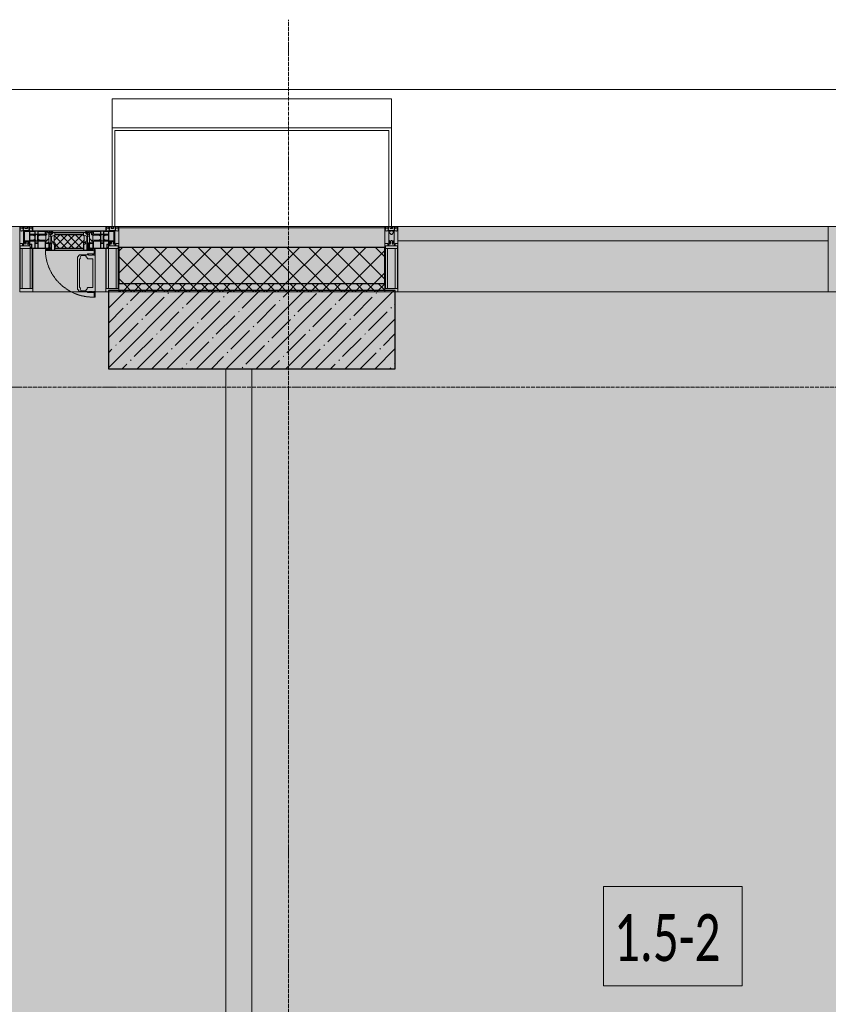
# Model space of a CAD drawing. Header units: millimetres. Extents: x -88210283 to 7466349, y -86687 to 22351.
# Tile 164 of 256: x 60088 to 63188, y -22264 to -18492. Entities that reach past the tile are written whole.
import ezdxf

# ---------------------------------------------------------------- set-up
doc = ezdxf.new("R2010")
doc.units = ezdxf.units.MM
doc.linetypes.add('-D1-02х01', pattern=[3, 2, -1])
doc.linetypes.add('-D1d1-15x02', pattern=[19, 15, -2, 0, -2])
for name, color, linetype, lineweight in [('_0', 7, 'Continuous', 13), ('A-010-A_ROOM', 7, 'Continuous', 18), ('A-200-M_WALL', 7, 'Continuous', 5), ('A-200-M_WALL_INT', 7, 'Continuous', 5), ('A-200-M_WALL_PAT', 7, 'Continuous', 5), ('A-214-M_CURT_WALL', 7, 'Continuous', 5), ('A-215-M_CURT_PANEL', 7, 'Continuous', 5), ('A-280-M_COLUMN', 7, 'Continuous', 5), ('A-314-M_WINDOW', 7, 'Continuous', 5), ('S-280-M_COLUMN', 7, 'Continuous', 5), ('Z-060-M_DETAIL', 7, 'Continuous', 5), ('Ограждение', 7, 'Continuous', 5), ('Оси', 7, 'Continuous', 5), ('Поручни', 7, 'Continuous', 5)]:
    doc.layers.add(name, color=color, linetype=linetype, lineweight=lineweight)
doc.styles.add('Calibri Light_2', font='Calibri light.ttf', dxfattribs={"width": 0.7, "height": 250})

# ---------------------------------------------------------------- blocks, each defined once
blk = doc.blocks.new('A_PAN_Створка - 383мм-V24-50_AS_Plan_15')
at = {"layer": 'A-215-M_CURT_PANEL'}
h = blk.add_hatch(dxfattribs=at)
h.set_pattern_fill('FP_23', color=256, style=0, pattern_type=2)
h.set_pattern_definition([(45, (-24100, -29695.019), (-14.142136, 14.142136), []), (135, (-24100, -29695.019), (-14.142136, -14.142136), [])])
h.paths.add_polyline_path([(53.6, -82.7), (54.6, -81.8), (54.6, -63.4), (57.2, -60.8), (57.2, -36.4), (54.9, -34.1), (54.5, -31.8), (-54.5, -31.8), (-54.9, -34.1), (-57.2, -36.4), (-57.2, -60.8), (-54.6, -63.4), (-53.6, -82.7)])
at = {"layer": 'A-314-M_WINDOW'}
for p, q in [((-67.9, -17), (-171, -17)), ((-171, -17), (-171, -57)), ((-171, -18.5), (-153.5, -18.5)), ((-153.5, -18.5), (-152, -20)), ((-152, -20), (-152, -73.5)), ((-150.5, -17), (-150.5, -29.4)), ((-132.4, -18.6), (-150.5, -18.6)), ((-150.5, -29.4), (-132.4, -29.4)), ((-150.5, -33.6), (-150.5, -68)), ((-136.3, -33.6), (-150.5, -33.6)), ((-137.2, -31), (-135.8, -35)), ((-132.5, -31), (-137.2, -31)), ((-132.1, -36.8), (-135.8, -35)), ((-132.5, -31.9), (-133.4, -33.7)), ((-133.4, -33.7), (-130.1, -35.3)), ((-132.5, -31.9), (-132.5, -31)), ((-132.4, -29.4), (-132.4, -18.6)), ((-132.1, -49), (-132.1, -36.8)), ((-131, -18.2), (-131, -29.5)), ((-120.8, -18.2), (-131, -18.2)), ((-131, -29.5), (-120.8, -29.5)), ((-131, -30.9), (-131, -33)), ((-120.8, -30.9), (-131, -30.9)), ((-129.4, -34.6), (-131, -33)), ((-130.1, -35.3), (-129.4, -34.6)), ((-130.1, -35.3), (-130.1, -50.4)), ((-122.4, -34.6), (-120.8, -33)), ((-121.7, -35.3), (-122.4, -34.6)), ((-118.4, -33.7), (-121.7, -35.3)), ((-121.7, -35.3), (-121.7, -50.4)), ((-120.8, -18.2), (-120.8, -29.5)), ((-120.8, -30.9), (-120.8, -33)), ((-119.7, -36.8), (-115.9, -35)), ((-119.7, -49), (-119.7, -36.8)), ((-119.3, -18.6), (-92.5, -18.6)), ((-119.3, -29.4), (-119.3, -18.6)), ((-92.5, -29.4), (-119.3, -29.4)), ((-119.3, -31), (-114.6, -31)), ((-119.3, -31.9), (-119.3, -31)), ((-119.3, -31.9), (-118.4, -33.7)), ((-114.6, -31), (-115.9, -35)), ((-94.1, -33.5), (-115.4, -33.5)), ((-89.9, -35.1), (-94.1, -33.5)), ((-92.5, -18.6), (-92.5, -29.4)), ((-90.8, -18.5), (-90.8, -29.4)), ((-87.3, -18.5), (-90.8, -18.5)), ((-90.8, -29.4), (-85.9, -29.4)), ((-89.9, -32.5), (-89.9, -35.1)), ((-85.9, -32.5), (-89.9, -32.5)), ((-89.9, -35.1), (-89.9, -50.9)), ((-87.3, -20.4), (-87.3, -18.5)), ((-87.3, -20.4), (-87.3, -21.9)), ((-84.8, -20.4), (-87.3, -20.4)), ((-87.3, -21.9), (-85.9, -21.9)), ((-85.9, -18.2), (-85.9, -20.4)), ((-75.9, -18.2), (-85.9, -18.2)), ((-85.9, -21.9), (-85.9, -29.4)), ((-85.9, -29.4), (-85.9, -32.5)), ((-83.4, -20.4), (-84.8, -20.4)), ((-70, -33.8), (-83.4, -20.4)), ((-78, -84), (-78, -23.5)), ((-78, -23.5), (-67.9, -23.5)), ((-78, -36.8), (-70, -36.8)), ((-78, -45.6), (-78, -36.8)), ((-75.9, -21.5), (-75.9, -18.2)), ((-75.9, -21.5), (-75.9, -23.5)), ((-74.9, -21.5), (-75.9, -21.5)), ((-75.9, -23.5), (-73, -23.5)), ((-74.9, -17.9), (-74.9, -21.5)), ((-68.9, -17.9), (-74.9, -17.9)), ((-67.2, -29.3), (-73, -23.5)), ((-61.4, -23.5), (-70, -32.1)), ((-70, -32.1), (-70, -62.5)), ((-70, -36.8), (-70, -33.8)), ((-68.9, -21.5), (-68.9, -17.9)), ((-67.9, -21.5), (-68.9, -21.5)), ((67.9, -17), (-67.9, -17)), ((-61.4, -23.5), (-67.9, -17)), ((-67.9, -17), (-67.9, -23.5)), ((-67.9, -17), (67.9, -17)), ((-67.9, -21.5), (-67.9, -23.5)), ((-67.9, -23.5), (-64.6, -26.8)), ((-67.9, -23.5), (-64.6, -26.8)), ((-64.6, -26.8), (-67.2, -29.3)), ((-64.6, -26.8), (-61.4, -23.5)), ((61.4, -23.5), (-61.4, -23.5)), ((67.9, -17), (61.4, -23.5)), ((70, -32.1), (61.4, -23.5)), ((61.4, -23.5), (64.6, -26.8)), ((67.9, -23.5), (64.6, -26.8)), ((64.6, -26.8), (67.9, -23.5)), ((64.6, -26.8), (67.2, -29.3)), ((67.2, -29.3), (73, -23.5)), ((67.9, -23.5), (67.9, -17)), ((171, -17), (67.9, -17)), ((67.9, -21.5), (67.9, -23.5)), ((67.9, -21.5), (68.9, -21.5)), ((67.9, -23.5), (78, -23.5)), ((68.9, -17.9), (74.9, -17.9)), ((68.9, -21.5), (68.9, -17.9)), ((70, -33.8), (83.4, -20.4)), ((70, -62.5), (70, -32.1)), ((70, -36.8), (70, -33.8)), ((78, -36.8), (70, -36.8)), ((75.9, -23.5), (73, -23.5)), ((74.9, -17.9), (74.9, -21.5)), ((74.9, -21.5), (75.9, -21.5)), ((75.9, -18.2), (85.9, -18.2)), ((75.9, -21.5), (75.9, -18.2)), ((75.9, -21.5), (75.9, -23.5)), ((78, -23.5), (78, -84)), ((78, -45.6), (78, -36.8)), ((83.4, -20.4), (84.8, -20.4)), ((84.8, -20.4), (87.3, -20.4)), ((85.9, -18.2), (85.9, -20.4)), ((85.9, -21.9), (85.9, -29.4)), ((87.3, -21.9), (85.9, -21.9)), ((85.9, -29.4), (85.9, -32.5)), ((90.8, -29.4), (85.9, -29.4)), ((85.9, -32.5), (89.9, -32.5)), ((87.3, -18.5), (90.8, -18.5)), ((87.3, -20.4), (87.3, -18.5)), ((87.3, -20.4), (87.3, -21.9)), ((89.9, -32.5), (89.9, -35.1)), ((89.9, -35.1), (94.1, -33.5)), ((89.9, -35.1), (89.9, -50.9)), ((90.8, -18.5), (90.8, -29.4)), ((92.5, -18.6), (92.5, -29.4)), ((119.3, -18.6), (92.5, -18.6)), ((92.5, -29.4), (119.3, -29.4)), ((94.1, -33.5), (115.4, -33.5)), ((114.6, -31), (115.9, -35)), ((119.3, -31), (114.6, -31)), ((119.7, -36.8), (115.9, -35)), ((119.3, -31.9), (118.4, -33.7)), ((118.4, -33.7), (121.7, -35.3)), ((119.3, -29.4), (119.3, -18.6)), ((119.3, -31.9), (119.3, -31)), ((119.7, -49), (119.7, -36.8)), ((120.8, -18.2), (120.8, -29.5)), ((120.8, -18.2), (131, -18.2)), ((131, -29.5), (120.8, -29.5)), ((120.8, -30.9), (120.8, -33)), ((120.8, -30.9), (131, -30.9)), ((122.4, -34.6), (120.8, -33)), ((121.7, -35.3), (122.4, -34.6)), ((121.7, -35.3), (121.7, -50.4)), ((129.4, -34.6), (131, -33)), ((130.1, -35.3), (129.4, -34.6)), ((133.4, -33.7), (130.1, -35.3)), ((130.1, -35.3), (130.1, -50.4)), ((131, -18.2), (131, -29.5)), ((131, -30.9), (131, -33)), ((132.1, -36.8), (135.8, -35)), ((132.1, -49), (132.1, -36.8)), ((132.4, -18.6), (150.5, -18.6)), ((132.4, -29.4), (132.4, -18.6)), ((150.5, -29.4), (132.4, -29.4)), ((132.5, -31), (137.2, -31)), ((132.5, -31.9), (132.5, -31)), ((132.5, -31.9), (133.4, -33.7)), ((137.2, -31), (135.8, -35)), ((136.3, -33.6), (150.5, -33.6)), ((150.5, -17), (150.5, -29.4)), ((150.5, -33.6), (150.5, -68)), ((153.5, -18.5), (152, -20)), ((152, -20), (152, -73.5)), ((171, -18.5), (153.5, -18.5)), ((171, -57), (171, -17)), ((-171, -55.5), (-152, -55.5)), ((-171, -57), (-156, -57)), ((-153, -60), (-153, -73.5)), ((-153, -73.5), (-150, -73.5)), ((-136.4, -52.4), (-150.5, -52.4)), ((-150.5, -56.6), (-132.4, -56.6)), ((-150.5, -68), (-143.5, -68)), ((-150.5, -69.5), (-150.5, -73.5)), ((-145, -69.5), (-150.5, -69.5)), ((-150, -73.5), (-150, -84)), ((-145, -69.5), (-145, -79.5)), ((-143.5, -68), (-143.5, -81)), ((-137.2, -54.8), (-135.8, -50.8)), ((-132.5, -54.8), (-137.2, -54.8)), ((-132.1, -49), (-135.8, -50.8)), ((-133.4, -52), (-130.1, -50.4)), ((-132.5, -53.8), (-133.4, -52)), ((-132.5, -53.8), (-132.5, -54.8)), ((-132.4, -56.6), (-132.4, -82.5)), ((-129.4, -51.1), (-131, -52.7)), ((-131, -55.1), (-131, -52.7)), ((-120.8, -55.1), (-131, -55.1)), ((-131, -56.5), (-131, -62.6)), ((-131, -56.5), (-120.8, -56.5)), ((-120.8, -62.6), (-131, -62.6)), ((-131, -64.6), (-120.8, -64.6)), ((-131, -82.5), (-131, -64.6)), ((-130.1, -50.4), (-129.4, -51.1)), ((-121.7, -50.4), (-122.4, -51.1)), ((-122.4, -51.1), (-120.8, -52.7)), ((-118.4, -52), (-121.7, -50.4)), ((-120.8, -55.1), (-120.8, -52.7)), ((-120.8, -56.5), (-120.8, -62.6)), ((-120.8, -82.5), (-120.8, -64.6)), ((-119.7, -49), (-115.9, -50.8)), ((-119.3, -53.8), (-118.4, -52)), ((-119.3, -53.8), (-119.3, -54.8)), ((-119.3, -54.8), (-114.6, -54.8)), ((-119.3, -56.6), (-119.3, -82.5)), ((-92.5, -56.6), (-119.3, -56.6)), ((-114.6, -54.8), (-115.9, -50.8)), ((-94.1, -52.5), (-115.3, -52.5)), ((-89.9, -50.9), (-94.1, -52.5)), ((-92.5, -56.6), (-92.5, -82.5)), ((-90.8, -56.6), (-85.9, -56.6)), ((-90.8, -62.7), (-90.8, -56.6)), ((-80.4, -62.7), (-90.8, -62.7)), ((-90.8, -64.6), (-90.8, -82.5)), ((-80.1, -64.6), (-90.8, -64.6)), ((-89.9, -52.2), (-89.9, -50.9)), ((-89.9, -52.2), (-88.6, -53.5)), ((-85.9, -53.5), (-88.6, -53.5)), ((-85.9, -53.5), (-78, -45.6)), ((-85.9, -56.6), (-85.9, -53.5)), ((-80.4, -61.1), (-80.4, -62.7)), ((-78, -61.1), (-80.4, -61.1)), ((-80.1, -66.1), (-80.1, -64.6)), ((-78, -66.1), (-80.1, -66.1)), ((-78, -66.1), (-78, -61.1)), ((-70, -62.5), (-73.9, -62.5)), ((-73.9, -62.5), (-73.9, -87.5)), ((73.9, -62.5), (70, -62.5)), ((73.9, -87.5), (73.9, -62.5)), ((85.9, -53.5), (78, -45.6)), ((78, -61.1), (80.4, -61.1)), ((78, -66.1), (78, -61.1)), ((78, -66.1), (80.1, -66.1)), ((80.1, -64.6), (90.8, -64.6)), ((80.1, -66.1), (80.1, -64.6)), ((80.4, -61.1), (80.4, -62.7)), ((80.4, -62.7), (90.8, -62.7)), ((85.9, -53.5), (88.6, -53.5)), ((85.9, -56.6), (85.9, -53.5)), ((90.8, -56.6), (85.9, -56.6)), ((89.9, -52.2), (88.6, -53.5)), ((89.9, -50.9), (94.1, -52.5)), ((89.9, -52.2), (89.9, -50.9)), ((90.8, -62.7), (90.8, -56.6)), ((90.8, -64.6), (90.8, -82.5)), ((92.5, -56.6), (119.3, -56.6)), ((92.5, -56.6), (92.5, -82.5)), ((94.1, -52.5), (115.3, -52.5)), ((114.6, -54.8), (115.9, -50.8)), ((119.3, -54.8), (114.6, -54.8)), ((119.7, -49), (115.9, -50.8)), ((118.4, -52), (121.7, -50.4)), ((119.3, -53.8), (118.4, -52)), ((119.3, -53.8), (119.3, -54.8)), ((119.3, -56.6), (119.3, -82.5)), ((122.4, -51.1), (120.8, -52.7)), ((120.8, -55.1), (120.8, -52.7)), ((120.8, -55.1), (131, -55.1)), ((120.8, -56.5), (120.8, -62.6)), ((131, -56.5), (120.8, -56.5)), ((120.8, -62.6), (131, -62.6)), ((120.8, -82.5), (120.8, -64.6)), ((131, -64.6), (120.8, -64.6)), ((121.7, -50.4), (122.4, -51.1)), ((130.1, -50.4), (129.4, -51.1)), ((129.4, -51.1), (131, -52.7)), ((133.4, -52), (130.1, -50.4)), ((131, -55.1), (131, -52.7)), ((131, -56.5), (131, -62.6)), ((131, -82.5), (131, -64.6)), ((132.1, -49), (135.8, -50.8)), ((150.5, -56.6), (132.4, -56.6)), ((132.4, -56.6), (132.4, -82.5)), ((132.5, -53.8), (133.4, -52)), ((132.5, -53.8), (132.5, -54.8)), ((132.5, -54.8), (137.2, -54.8)), ((137.2, -54.8), (135.8, -50.8)), ((136.4, -52.4), (150.5, -52.4)), ((143.5, -68), (143.5, -81)), ((150.5, -68), (143.5, -68)), ((145, -69.5), (150.5, -69.5)), ((145, -69.5), (145, -79.5)), ((150, -84), (150, -73.5)), ((150, -73.5), (153, -73.5)), ((150.5, -69.5), (150.5, -73.5)), ((171, -55.5), (152, -55.5)), ((153, -73.5), (153, -60)), ((156, -57), (171, -57)), ((-150, -84), (-78, -84)), ((-148.5, -81), (-148.5, -82.5)), ((-143.5, -81), (-148.5, -81)), ((-148.5, -82.5), (-132.4, -82.5)), ((-131, -82.5), (-120.8, -82.5)), ((-119.3, -82.5), (-92.5, -82.5)), ((-73.9, -87.5), (-91.5, -87.5)), ((-91.5, -87.5), (-91.5, -92)), ((-91.5, -92), (91.5, -92)), ((-90.8, -82.5), (-79.5, -82.5)), ((-78, -84), (-85, -84)), ((-85, -84), (-85, -87.5)), ((-85, -87.5), (-78, -87.5)), ((-79.5, -80.6), (-78, -80.6)), ((-79.5, -82.5), (-79.5, -80.6)), ((-78, -87.5), (-78, -84)), ((-78, -84), (-73.9, -84)), ((73.9, -84), (78, -84)), ((91.5, -87.5), (73.9, -87.5)), ((79.5, -80.6), (78, -80.6)), ((78, -87.5), (78, -84)), ((78, -84), (85, -84)), ((78, -84), (150, -84)), ((85, -87.5), (78, -87.5)), ((79.5, -82.5), (79.5, -80.6)), ((90.8, -82.5), (79.5, -82.5)), ((85, -84), (85, -87.5)), ((91.5, -92), (91.5, -87.5)), ((119.3, -82.5), (92.5, -82.5)), ((131, -82.5), (120.8, -82.5)), ((148.5, -82.5), (132.4, -82.5)), ((143.5, -81), (148.5, -81)), ((148.5, -81), (148.5, -82.5))]:
    blk.add_line(p, q, dxfattribs=at)
for centre, start, end in [((-156, -60), 0, 90), ((156, -60), 90, 180)]:
    blk.add_arc(centre, 3, start, end, dxfattribs=at)
at = {"layer": 'A-314-M_WINDOW', "linetype": '-D1-02х01'}
blk.add_arc((91.4, -87.5), 183, 181.4091, 271.1445, dxfattribs=at)
at = {"layer": 'Z-060-M_DETAIL'}
for p, q in [((-70, -32.1), (-61.4, -23.5)), ((-70, -62.5), (-70, -32.1)), ((-67.8, -38.3), (-65.7, -37.4)), ((-65.7, -37.4), (-60.8, -34.7)), ((61.4, -23.5), (-61.4, -23.5)), ((-60.8, -34.7), (-57.3, -35.9)), ((-55.2, -33.8), (-57.3, -35.9)), ((-54.9, -34.1), (-57.2, -36.4)), ((-57.2, -36.4), (-57.2, -60.8)), ((-55.2, -33.8), (-54.8, -31.5)), ((-54.9, -25.8), (-53.9, -24.8)), ((-54.9, -29.5), (-54.9, -25.8)), ((-53.9, -30.5), (-54.9, -29.5)), ((-54.5, -31.8), (-54.9, -34.1)), ((0, -31.5), (-54.8, -31.5)), ((54.5, -31.8), (-54.5, -31.8)), ((-53.9, -24.8), (53.9, -24.8)), ((53.9, -30.5), (-53.9, -30.5)), ((0, -31.5), (54.8, -31.5)), ((54.9, -25.8), (53.9, -24.8)), ((53.9, -30.5), (54.9, -29.5)), ((54.9, -34.1), (54.5, -31.8)), ((55.2, -33.8), (54.8, -31.5)), ((54.9, -29.5), (54.9, -25.8)), ((57.2, -36.4), (54.9, -34.1)), ((55.2, -33.8), (57.3, -35.9)), ((57.2, -60.8), (57.2, -36.4)), ((60.8, -34.7), (57.3, -35.9)), ((65.7, -37.4), (60.8, -34.7)), ((70, -32.1), (61.4, -23.5)), ((67.8, -38.3), (65.7, -37.4)), ((70, -62.5), (70, -32.1)), ((-73.9, -62.5), (-70, -62.5)), ((-73.9, -87.5), (-73.9, -62.5)), ((-69.4, -66.5), (-73.9, -66.5)), ((-69.4, -81.5), (-69.4, -66.5)), ((-61.7, -62.5), (-67.9, -62.5)), ((-67.9, -62.5), (-67.9, -89.3)), ((-67.8, -55.7), (-67.8, -38.3)), ((-66, -56.5), (-67.8, -55.7)), ((-66, -56.5), (-62, -59.1)), ((-62, -59.1), (-60.7, -61)), ((-61.7, -64.9), (-61.7, -62.5)), ((-60.1, -67.7), (-61.7, -64.9)), ((-60.7, -61), (-57.4, -61)), ((-56.4, -67.7), (-60.1, -67.7)), ((-57.4, -61), (-54.9, -63.5)), ((-57.2, -60.8), (-54.6, -63.4)), ((-56.4, -89.4), (-56.4, -67.7)), ((-54.9, -63.5), (-54.9, -81.9)), ((-54.6, -63.4), (-54.6, -81.8)), ((54.6, -63.4), (57.2, -60.8)), ((54.6, -81.8), (54.6, -63.4)), ((57.4, -61), (54.9, -63.5)), ((54.9, -63.5), (54.9, -81.9)), ((56.4, -67.7), (60.1, -67.7)), ((56.4, -89.4), (56.4, -67.7)), ((60.7, -61), (57.4, -61)), ((60.1, -67.7), (61.7, -64.9)), ((62, -59.1), (60.7, -61)), ((61.7, -62.5), (67.9, -62.5)), ((61.7, -64.9), (61.7, -62.5)), ((66, -56.5), (62, -59.1)), ((66, -56.5), (67.8, -55.7)), ((67.8, -55.7), (67.8, -38.3)), ((67.9, -62.5), (67.9, -89.3)), ((69.4, -66.5), (73.9, -66.5)), ((69.4, -81.5), (69.4, -66.5)), ((73.9, -62.5), (70, -62.5)), ((73.9, -87.5), (73.9, -62.5)), ((-91.5, -87.5), (-73.9, -87.5)), ((-91.5, -92), (-91.5, -87.5)), ((-91.5, -92), (91.5, -92)), ((-83.4, -90.3), (-83.4, -87.5)), ((-83.4, -90.3), (-69.4, -90.3)), ((-73.9, -81.5), (-69.4, -81.5)), ((-69.4, -85.5), (-73.9, -85.5)), ((-69.4, -90.3), (-69.4, -85.5)), ((-67.9, -89.3), (-66.9, -90.3)), ((-66.9, -90.3), (-57.4, -90.3)), ((-57.4, -90.3), (-56.4, -89.4)), ((-54.9, -81.9), (-53.8, -83)), ((-54.9, -85.6), (-53.9, -84.6)), ((-54.9, -89.3), (-54.9, -85.6)), ((-53.9, -90.3), (-54.9, -89.3)), ((-54.6, -81.8), (-53.6, -82.7)), ((-53.9, -84.6), (53.9, -84.6)), ((53.9, -90.3), (-53.9, -90.3)), ((53.8, -83), (-53.8, -83)), ((-53.6, -82.7), (53.6, -82.7)), ((53.6, -82.7), (54.6, -81.8)), ((54.9, -81.9), (53.8, -83)), ((54.9, -85.6), (53.9, -84.6)), ((53.9, -90.3), (54.9, -89.3)), ((54.9, -89.3), (54.9, -85.6)), ((57.4, -90.3), (56.4, -89.4)), ((66.9, -90.3), (57.4, -90.3)), ((67.9, -89.3), (66.9, -90.3)), ((73.9, -81.5), (69.4, -81.5)), ((69.4, -85.5), (73.9, -85.5)), ((69.4, -90.3), (69.4, -85.5)), ((83.4, -90.3), (69.4, -90.3)), ((91.5, -87.5), (73.9, -87.5)), ((83.4, -90.3), (83.4, -87.5)), ((91.5, -92), (91.5, -87.5))]:
    blk.add_line(p, q, dxfattribs=at)
at = {"layer": 'Z-060-M_DETAIL', "color": 9, "true_color": 0xc8c8c8}
for p, q in [((39.7, -109), (31.1, -117.6)), ((70.1, -109), (39.7, -109)), ((45.9, -111.2), (45, -113.3)), ((63.3, -111.2), (45.9, -111.2)), ((64.1, -113), (63.3, -111.2)), ((64.1, -113), (66.7, -117)), ((70.1, -105.1), (70.1, -109)), ((95.1, -105.1), (70.1, -105.1)), ((74.1, -109.6), (74.1, -105.1)), ((89.1, -109.6), (74.1, -109.6)), ((89.1, -105.1), (89.1, -109.6)), ((93.1, -109.6), (93.1, -105.1)), ((97.9, -109.6), (93.1, -109.6)), ((95.1, -87.5), (95.1, -105.1)), ((99.6, -87.5), (95.1, -87.5)), ((97.9, -95.6), (95.1, -95.6)), ((97.9, -95.6), (97.9, -109.6)), ((99.6, -270.5), (99.6, -87.5)), ((31.1, -117.6), (31.1, -240.4)), ((41.4, -123.8), (39.1, -124.2)), ((39.1, -179), (39.1, -124.2)), ((41.4, -123.8), (43.5, -121.7)), ((45, -113.3), (42.3, -118.2)), ((42.3, -118.2), (43.5, -121.7)), ((66.7, -117), (68.6, -118.3)), ((68.6, -118.3), (68.6, -121.6)), ((68.6, -121.6), (71.1, -124.1)), ((71.1, -124.1), (89.5, -124.1)), ((89.5, -124.1), (90.6, -125.2)), ((90.6, -125.2), (90.6, -232.8)), ((39.1, -179), (39.1, -233.8)), ((39.7, -249), (31.1, -240.4)), ((41.4, -234.2), (39.1, -233.8)), ((70.1, -249), (39.7, -249)), ((41.4, -234.2), (43.5, -236.3)), ((42.3, -239.8), (43.5, -236.3)), ((45, -244.7), (42.3, -239.8)), ((45.9, -246.8), (45, -244.7)), ((63.3, -246.8), (45.9, -246.8)), ((64.1, -245), (63.3, -246.8)), ((64.1, -245), (66.7, -241)), ((66.7, -241), (68.6, -239.7)), ((68.6, -236.4), (71.1, -233.9)), ((68.6, -239.7), (68.6, -236.4)), ((70.1, -252.9), (70.1, -249)), ((95.1, -252.9), (70.1, -252.9)), ((71.1, -233.9), (89.5, -233.9)), ((74.1, -248.4), (74.1, -252.9)), ((89.1, -248.4), (74.1, -248.4)), ((89.1, -252.9), (89.1, -248.4)), ((89.5, -233.9), (90.6, -232.8)), ((93.1, -248.4), (93.1, -252.9)), ((97.9, -248.4), (93.1, -248.4)), ((95.1, -270.5), (95.1, -252.9)), ((97.9, -262.4), (95.1, -262.4)), ((97.9, -262.4), (97.9, -248.4)), ((99.6, -270.5), (95.1, -270.5))]:
    blk.add_line(p, q, dxfattribs=at)
blk = doc.blocks.new('Rectangular Mullion - R_StandardFrame_50Wx250H-V28-50_AS_Plan_15')
at = {"layer": 'A-214-M_CURT_WALL'}
for p, q in [((23960, 29695), (24240, 29695)), ((23960, 29445), (24170.1, 29445)), ((24199.6, 29445), (24240, 29445))]:
    blk.add_line(p, q, dxfattribs=at)
blk = doc.blocks.new('Rectangular Mullion - 50Wx250H-2623690-50_AS_Plan_15')
at = {"layer": 'Z-060-M_DETAIL'}
for p, q in [((-25, 65.2), (-25, 250)), ((-25, 250), (0, 250)), ((-23, 237.3), (0, 237.3)), ((-23, 237.3), (-23, 73.6)), ((-14.9, 84), (-14.9, 237.3)), ((25, 250), (0, 250)), ((23, 237.3), (0, 237.3)), ((14.9, 84), (14.9, 237.3)), ((23, 237.3), (23, 84)), ((25, 84), (25, 250)), ((0, 84), (-23, 84)), ((0, 84), (15, 84)), ((-14, 65.2), (-25, 65.2)), ((-0.5, 73.6), (-23, 73.6)), ((-14, 71.3), (-14, 65.2)), ((-10, 71.3), (-14, 71.3)), ((-10, 53), (-10, 71.3)), ((-8.7, 53), (-10, 53)), ((-10, 53), (-10, 17)), ((-8.7, 53), (-7, 54.7)), ((-7, 65.2), (-5.9, 67.3)), ((-7, 65.2), (-7, 54.7)), ((-4.1, 67.3), (-5.9, 67.3)), ((-4.1, 67.3), (-2.9, 65.1)), ((-2.9, 65.1), (-2.9, 57)), ((0.5, 73.6), (15, 73.6)), ((4.1, 67.3), (2.9, 65.1)), ((2.9, 65.1), (2.9, 57)), ((4.1, 67.3), (5.9, 67.3)), ((7, 65.2), (5.9, 67.3)), ((7, 65.2), (7, 57)), ((10, 71.3), (12, 71.3)), ((10, 57.4), (10, 71.3)), ((-23.8, 14.6), (-25, 14.2)), ((-25, 0), (-25, 14.2)), ((-22.3, 17), (-23.8, 17)), ((-23.8, 17), (-23.8, 14.6)), ((-22.5, 10.6), (-23.8, 14.6)), ((-22.5, 10.6), (-23.7, 9.9)), ((-23.7, 1.3), (-23.7, 9.9)), ((-23.7, 1.3), (-11.8, 1.3)), ((-23.2, 10.2), (-22.5, 8)), ((-22.5, 8), (-22.5, 4.5)), ((-21.3, 4.5), (-22.5, 4.5)), ((-22.3, 17), (-22.3, 16)), ((-22.3, 16), (-21.3, 16)), ((-19, 17.6), (-21.3, 16)), ((-21.3, 4.5), (-21.3, 6.5)), ((-21.3, 6.5), (-14.2, 6.5)), ((-18.4, 16.6), (-19, 17.6)), ((-7.4, 16.6), (-18.4, 16.6)), ((-14.2, 6.5), (-14.2, 4.5)), ((-13.2, 4.5), (-14.2, 4.5)), ((-13.2, 4.5), (-12.2, 7.2)), ((-12.7, 7.6), (-11.3, 11.4)), ((-12.7, 7.6), (-11.8, 6.9)), ((-12.2, 9), (-12.2, 14.8)), ((-12.2, 14.8), (0, 14.8)), ((-11.8, 1.3), (-11.8, 6.9)), ((-10.5, 11.2), (-11.3, 11.4)), ((-10.5, 1.5), (-10.5, 11.2)), ((-4.8, 1.5), (-10.5, 1.5)), ((-10, 17), (-7.5, 17)), ((-8.5, 23), (-6, 25.5)), ((-8.5, 18.5), (-8.5, 23)), ((-7.5, 18.5), (-8.5, 18.5)), ((-7.5, 17), (-7.5, 18.5)), ((-7.4, 18), (-7.4, 16.6)), ((-6, 18), (-7.4, 18)), ((0, 8), (-4.8, 8)), ((-4.8, 1.5), (-4.8, 8)), ((-2.6, 16.8), (0, 16.8)), ((2.6, 16.8), (0, 16.8)), ((0, 14.8), (0, 16.8)), ((0, 14.8), (0, 16.8)), ((12.2, 14.8), (0, 14.8)), ((0, 0), (0, 8)), ((0, 8), (4.8, 8)), ((0, 0), (0, 8)), ((4.8, 1.5), (4.8, 8)), ((4.8, 1.5), (10.5, 1.5)), ((7.4, 16.6), (18.4, 16.6)), ((10.5, 11.2), (11.3, 11.4)), ((10.5, 1.5), (10.5, 11.2)), ((12.7, 7.6), (11.3, 11.4)), ((12.7, 7.6), (11.8, 6.9)), ((11.8, 1.3), (11.8, 6.9)), ((23.7, 1.3), (11.8, 1.3)), ((12.2, 9), (12.2, 14.8)), ((13.2, 4.5), (12.2, 7.2)), ((13.2, 4.5), (14.2, 4.5)), ((21.3, 6.5), (14.2, 6.5)), ((14.2, 6.5), (14.2, 4.5)), ((19.9, 17), (21.3, 16)), ((22.3, 16), (21.3, 16)), ((21.3, 4.5), (21.3, 6.5)), ((21.3, 4.5), (22.5, 4.5)), ((22.3, 17), (22.3, 16)), ((22.5, 10.6), (23.8, 14.6)), ((22.5, 10.6), (23.7, 9.9)), ((23.2, 10.2), (22.5, 8)), ((22.5, 8), (22.5, 4.5)), ((23.7, 1.3), (23.7, 9.9)), ((23.8, 17), (23.8, 14.6)), ((23.8, 14.6), (25, 14.2)), ((25, 0), (25, 14.2)), ((-25, 0), (0, 0)), ((25, 0), (0, 0))]:
    blk.add_line(p, q, dxfattribs=at)
for centre, start, end in [((-0.5, 73.1), 360, 90), ((0.5, 73.1), 90, 180)]:
    blk.add_arc(centre, 0.5, start, end, dxfattribs=at)
blk = doc.blocks.new('Rectangular Mullion - R_StandardFrame_50Wx250H-4437900-50_AS_Plan_15')
at = {"layer": 'A-214-M_CURT_WALL', "lineweight": 9}
for p, q in [((-25, 0), (-25, 250)), ((-25, 250), (25, 250)), ((25, 250), (25, 84)), ((25, 0), (-25, 0)), ((25, 17), (25, 0))]:
    blk.add_line(p, q, dxfattribs=at)
blk = doc.blocks.new('Rectangular Mullion - 50Wx250H-V4-50_AS_Plan_15')
at = {"layer": 'Z-060-M_DETAIL'}
for p, q in [((-25, 84), (-25, 250)), ((-25, 250), (0, 250)), ((-23, 237.3), (0, 237.3)), ((-23, 237.3), (-23, 84)), ((-14.9, 84), (-14.9, 237.3)), ((25, 250), (0, 250)), ((23, 237.3), (0, 237.3)), ((14.9, 84), (14.9, 237.3)), ((23, 237.3), (23, 73.6)), ((25, 65.2), (25, 250)), ((0, 84), (-15, 84)), ((0, 84), (23, 84)), ((-0.5, 73.6), (-15, 73.6)), ((-10, 71.3), (-12, 71.3)), ((-10, 57.4), (-10, 71.3)), ((-7, 65.2), (-5.9, 67.3)), ((-7, 65.2), (-7, 57)), ((-4.1, 67.3), (-5.9, 67.3)), ((-4.1, 67.3), (-2.9, 65.1)), ((-2.9, 65.1), (-2.9, 57)), ((0.5, 73.6), (23, 73.6)), ((4.1, 67.3), (2.9, 65.1)), ((2.9, 65.1), (2.9, 57)), ((4.1, 67.3), (5.9, 67.3)), ((7, 65.2), (5.9, 67.3)), ((7, 65.2), (7, 54.7)), ((8.7, 53), (7, 54.7)), ((8.7, 53), (10, 53)), ((10, 71.3), (14, 71.3)), ((10, 53), (10, 71.3)), ((10, 53), (10, 17)), ((14, 71.3), (14, 65.2)), ((14, 65.2), (25, 65.2)), ((-23.8, 14.6), (-25, 14.2)), ((-25, 0), (-25, 14.2)), ((-23.8, 17), (-23.8, 14.6)), ((-22.5, 10.6), (-23.8, 14.6)), ((-22.5, 10.6), (-23.7, 9.9)), ((-23.7, 1.3), (-23.7, 9.9)), ((-23.7, 1.3), (-11.8, 1.3)), ((-23.2, 10.2), (-22.5, 8)), ((-22.5, 8), (-22.5, 4.5)), ((-21.3, 4.5), (-22.5, 4.5)), ((-22.3, 17), (-22.3, 16)), ((-22.3, 16), (-21.3, 16)), ((-19.9, 17), (-21.3, 16)), ((-21.3, 4.5), (-21.3, 6.5)), ((-21.3, 6.5), (-14.2, 6.5)), ((-7.4, 16.6), (-18.4, 16.6)), ((-14.2, 6.5), (-14.2, 4.5)), ((-13.2, 4.5), (-14.2, 4.5)), ((-13.2, 4.5), (-12.2, 7.2)), ((-12.7, 7.6), (-11.3, 11.4)), ((-12.7, 7.6), (-11.8, 6.9)), ((-12.2, 9), (-12.2, 14.8)), ((-12.2, 14.8), (0, 14.8)), ((-11.8, 1.3), (-11.8, 6.9)), ((-10.5, 11.2), (-11.3, 11.4)), ((-10.5, 1.5), (-10.5, 11.2)), ((-4.8, 1.5), (-10.5, 1.5)), ((0, 8), (-4.8, 8)), ((-4.8, 1.5), (-4.8, 8)), ((-2.6, 16.8), (0, 16.8)), ((2.6, 16.8), (0, 16.8)), ((0, 14.8), (0, 16.8)), ((0, 14.8), (0, 16.8)), ((12.2, 14.8), (0, 14.8)), ((0, 0), (0, 8)), ((0, 8), (4.8, 8)), ((0, 0), (0, 8)), ((4.8, 1.5), (4.8, 8)), ((4.8, 1.5), (10.5, 1.5)), ((8.5, 23), (6, 25.5)), ((6, 18), (7.4, 18)), ((7.4, 18), (7.4, 16.6)), ((7.4, 16.6), (18.4, 16.6)), ((7.5, 18.5), (8.5, 18.5)), ((7.5, 17), (7.5, 18.5)), ((10, 17), (7.5, 17)), ((8.5, 18.5), (8.5, 23)), ((10.5, 11.2), (11.3, 11.4)), ((10.5, 1.5), (10.5, 11.2)), ((12.7, 7.6), (11.3, 11.4)), ((12.7, 7.6), (11.8, 6.9)), ((11.8, 1.3), (11.8, 6.9)), ((23.7, 1.3), (11.8, 1.3)), ((12.2, 9), (12.2, 14.8)), ((13.2, 4.5), (12.2, 7.2)), ((13.2, 4.5), (14.2, 4.5)), ((21.3, 6.5), (14.2, 6.5)), ((14.2, 6.5), (14.2, 4.5)), ((18.4, 16.6), (19, 17.6)), ((19, 17.6), (21.3, 16)), ((22.3, 16), (21.3, 16)), ((21.3, 4.5), (21.3, 6.5)), ((21.3, 4.5), (22.5, 4.5)), ((22.3, 17), (22.3, 16)), ((22.3, 17), (23.8, 17)), ((22.5, 10.6), (23.8, 14.6)), ((22.5, 10.6), (23.7, 9.9)), ((23.2, 10.2), (22.5, 8)), ((22.5, 8), (22.5, 4.5)), ((23.7, 1.3), (23.7, 9.9)), ((23.8, 17), (23.8, 14.6)), ((23.8, 14.6), (25, 14.2)), ((25, 0), (25, 14.2)), ((-25, 0), (0, 0)), ((25, 0), (0, 0))]:
    blk.add_line(p, q, dxfattribs=at)
for centre, start, end in [((-0.5, 73.1), 360, 90), ((0.5, 73.1), 90, 180)]:
    blk.add_arc(centre, 0.5, start, end, dxfattribs=at)
blk = doc.blocks.new('Rectangular Mullion - R_StandardFrame_50Wx250H-V29-50_AS_Plan_15')
at = {"layer": 'A-214-M_CURT_WALL', "lineweight": 9}
for p, q in [((-25, 84), (-25, 250)), ((-25, 250), (25, 250)), ((25, 250), (25, 0)), ((-25, 0), (-25, 17)), ((25, 0), (-25, 0))]:
    blk.add_line(p, q, dxfattribs=at)
blk = doc.blocks.new('System Panel - A_PAN_Glass-4438214-50_AS_Plan_15')
at = {"layer": 'A-215-M_CURT_PANEL'}
for p, q in [((825, 0), (-825, 0)), ((-825, 0), (-825, -55)), ((825, -55), (825, 0)), ((-825, -55), (825, -55))]:
    blk.add_line(p, q, dxfattribs=at)
blk = doc.blocks.new('Rectangular Mullion - R_StandardFrame_50Wx250H-V41-50_AS_Plan_15')
at = {"layer": 'A-214-M_CURT_WALL'}
blk.add_line((30110, 29445), (28460, 29445), dxfattribs=at)
blk = doc.blocks.new('Rectangular Mullion - 50Wx250H-V6-50_AS_Plan_15')
at = {"layer": 'Z-060-M_DETAIL'}
for p, q in [((-25, 65.2), (-25, 250)), ((-25, 250), (0, 250)), ((-23, 237.3), (0, 237.3)), ((-23, 237.3), (-23, 73.6)), ((-14.9, 84), (-14.9, 237.3)), ((25, 250), (0, 250)), ((23, 237.3), (0, 237.3)), ((14.9, 84), (14.9, 237.3)), ((23, 237.3), (23, 73.6)), ((25, 65.2), (25, 250)), ((0, 84), (-23, 84)), ((0, 84), (23, 84)), ((-14, 65.2), (-25, 65.2)), ((-0.5, 73.6), (-23, 73.6)), ((-14, 71.3), (-14, 65.2)), ((-10, 71.3), (-14, 71.3)), ((-10, 53), (-10, 71.3)), ((-8.7, 53), (-10, 53)), ((-10, 53), (-10, 17)), ((-8.7, 53), (-7, 54.7)), ((-7, 65.2), (-5.9, 67.3)), ((-7, 65.2), (-7, 54.7)), ((-4.1, 67.3), (-5.9, 67.3)), ((-4.1, 67.3), (-2.9, 65.1)), ((-2.9, 65.1), (-2.9, 54.6)), ((-1.3, 53), (-2.9, 54.6)), ((0, 53), (-1.3, 53)), ((0, 53), (1.3, 53)), ((0.5, 73.6), (23, 73.6)), ((1.3, 53), (2.9, 54.6)), ((4.1, 67.3), (2.9, 65.1)), ((2.9, 65.1), (2.9, 54.6)), ((4.1, 67.3), (5.9, 67.3)), ((7, 65.2), (5.9, 67.3)), ((7, 65.2), (7, 54.7)), ((8.7, 53), (7, 54.7)), ((8.7, 53), (10, 53)), ((10, 71.3), (14, 71.3)), ((10, 53), (10, 71.3)), ((10, 53), (10, 17)), ((14, 71.3), (14, 65.2)), ((14, 65.2), (25, 65.2)), ((-23.8, 14.6), (-25, 14.2)), ((-25, 0), (-25, 14.2)), ((-22.3, 17), (-23.8, 17)), ((-23.8, 17), (-23.8, 14.6)), ((-22.5, 10.6), (-23.8, 14.6)), ((-22.5, 10.6), (-23.7, 9.9)), ((-23.7, 1.3), (-23.7, 9.9)), ((-23.7, 1.3), (-11.8, 1.3)), ((-23.2, 10.2), (-22.5, 8)), ((-22.5, 8), (-22.5, 4.5)), ((-21.3, 4.5), (-22.5, 4.5)), ((-22.3, 17), (-22.3, 16)), ((-22.3, 16), (-21.3, 16)), ((-19, 17.6), (-21.3, 16)), ((-21.3, 4.5), (-21.3, 6.5)), ((-21.3, 6.5), (-14.2, 6.5)), ((-18.4, 16.6), (-19, 17.6)), ((-7.4, 16.6), (-18.4, 16.6)), ((-14.2, 6.5), (-14.2, 4.5)), ((-13.2, 4.5), (-14.2, 4.5)), ((-13.2, 4.5), (-12.2, 7.2)), ((-12.7, 7.6), (-11.3, 11.4)), ((-12.7, 7.6), (-11.8, 6.9)), ((-12.2, 9), (-12.2, 14.8)), ((-12.2, 14.8), (0, 14.8)), ((-11.8, 1.3), (-11.8, 6.9)), ((-10.5, 11.2), (-11.3, 11.4)), ((-10.5, 1.5), (-10.5, 11.2)), ((-4.8, 1.5), (-10.5, 1.5)), ((-10, 17), (-7.5, 17)), ((-8.5, 23), (-1.5, 30)), ((-8.5, 18.5), (-8.5, 23)), ((-7.5, 18.5), (-8.5, 18.5)), ((-7.5, 17), (-7.5, 18.5)), ((-7.4, 18), (-7.4, 16.6)), ((-2.6, 18), (-7.4, 18)), ((0, 8), (-4.8, 8)), ((-4.8, 1.5), (-4.8, 8)), ((-2.6, 18), (-2.6, 16.8)), ((-2.6, 16.8), (0, 16.8)), ((-1.5, 30), (0, 30)), ((1.5, 30), (0, 30)), ((2.6, 16.8), (0, 16.8)), ((0, 14.8), (0, 16.8)), ((0, 14.8), (0, 16.8)), ((12.2, 14.8), (0, 14.8)), ((0, 0), (0, 8)), ((0, 8), (4.8, 8)), ((0, 0), (0, 8)), ((8.5, 23), (1.5, 30)), ((2.6, 18), (2.6, 16.8)), ((2.6, 18), (7.4, 18)), ((4.8, 1.5), (4.8, 8)), ((4.8, 1.5), (10.5, 1.5)), ((7.4, 18), (7.4, 16.6)), ((7.4, 16.6), (18.4, 16.6)), ((7.5, 18.5), (8.5, 18.5)), ((7.5, 17), (7.5, 18.5)), ((10, 17), (7.5, 17)), ((8.5, 18.5), (8.5, 23)), ((10.5, 11.2), (11.3, 11.4)), ((10.5, 1.5), (10.5, 11.2)), ((12.7, 7.6), (11.3, 11.4)), ((12.7, 7.6), (11.8, 6.9)), ((11.8, 1.3), (11.8, 6.9)), ((23.7, 1.3), (11.8, 1.3)), ((12.2, 9), (12.2, 14.8)), ((13.2, 4.5), (12.2, 7.2)), ((13.2, 4.5), (14.2, 4.5)), ((21.3, 6.5), (14.2, 6.5)), ((14.2, 6.5), (14.2, 4.5)), ((18.4, 16.6), (19, 17.6)), ((19, 17.6), (21.3, 16)), ((22.3, 16), (21.3, 16)), ((21.3, 4.5), (21.3, 6.5)), ((21.3, 4.5), (22.5, 4.5)), ((22.3, 17), (22.3, 16)), ((22.3, 17), (23.8, 17)), ((22.5, 10.6), (23.8, 14.6)), ((22.5, 10.6), (23.7, 9.9)), ((23.2, 10.2), (22.5, 8)), ((22.5, 8), (22.5, 4.5)), ((23.7, 1.3), (23.7, 9.9)), ((23.8, 17), (23.8, 14.6)), ((23.8, 14.6), (25, 14.2)), ((25, 0), (25, 14.2)), ((-25, 0), (0, 0)), ((25, 0), (0, 0))]:
    blk.add_line(p, q, dxfattribs=at)
for centre, start, end in [((-0.5, 73.1), 360, 90), ((0.5, 73.1), 90, 180)]:
    blk.add_arc(centre, 0.5, start, end, dxfattribs=at)
blk = doc.blocks.new('Rectangular Mullion - R_StandardFrame_50Wx250H-4320939-50_AS_Plan_15')
at = {"layer": 'A-214-M_CURT_WALL', "lineweight": 9}
for p, q in [((-25, 0), (-25, 250)), ((-25, 250), (25, 250)), ((25, 250), (25, 0)), ((25, 0), (-25, 0))]:
    blk.add_line(p, q, dxfattribs=at)
blk = doc.blocks.new('Ограждение - Ограждение-5485731-50_AS_Plan_15')
at = {"layer": 'Поручни'}
blk.add_line((1285, 30145), (-48326.5, 30145), dxfattribs=at)
blk = doc.blocks.new('RST_AR_KMN_R22_B1_FCD_rvt-1-50_AS_Plan_15')
at = {"layer": 'A-200-M_WALL_PAT'}
h = blk.add_hatch(dxfattribs=at)
h.set_pattern_fill('FP_7', color=256, style=0, pattern_type=2)
h.set_pattern_definition([(45, (0, 0), (-42.42641, 42.42641), []), (135, (0, 0), (-42.42641, -42.42641), [])])
h.paths.add_polyline_path([(25310, 29475), (25310, 29615), (24290, 29615), (24290, 29475), (25269, 29475)])
h = blk.add_hatch(dxfattribs=at)
h.set_pattern_fill('FP_6', color=256, style=0, pattern_type=2)
h.set_pattern_definition([(45, (0, 0), (-21.213203, 21.213203), []), (135, (0, 0), (-21.213203, -21.213203), [])])
h.paths.add_polyline_path([(25310, 29445), (25310, 29475), (24290, 29475), (24290, 29445), (25269, 29445)])
at = {"layer": 'A-200-M_WALL'}
for p, q in [((25310, 29695), (24290, 29695)), ((24290, 29695), (24290, 29690)), ((24290, 29690), (24290, 29615)), ((25310, 29690), (24290, 29690)), ((25310, 29690), (25310, 29695)), ((25310, 29615), (25310, 29690)), ((24290, 29475), (24290, 29445)), ((25310, 29445), (25310, 29475)), ((24290, 29445), (25310, 29445))]:
    blk.add_line(p, q, dxfattribs=at)
at = {"layer": 'A-200-M_WALL', "lineweight": 25}
for p, q in [((24290, 29615), (24290, 29475)), ((25310, 29615), (24290, 29615)), ((25310, 29475), (25310, 29615)), ((25310, 29475), (24290, 29475))]:
    blk.add_line(p, q, dxfattribs=at)
at = {"layer": 'A-280-M_COLUMN'}
for p, q in [((25335, 30184.7), (24265, 30184.7)), ((24265, 30073.4), (24265, 30184.7)), ((25335, 30184.7), (25335, 30073.4))]:
    blk.add_line(p, q, dxfattribs=at)
at = {"layer": 'A-280-M_COLUMN', "lineweight": 18}
for p, q in [((25335, 30073.4), (24265, 30073.4)), ((24265, 30073.4), (24265, 29695)), ((25335, 29695), (25335, 30073.4)), ((24275, 29695), (24275, 30063.2)), ((24275, 30063.2), (25325, 30063.2)), ((25325, 30063.2), (25325, 29695)), ((24265, 29695), (24275, 29695)), ((25325, 29695), (25335, 29695))]:
    blk.add_line(p, q, dxfattribs=at)
at = {"layer": 'A-214-M_CURT_WALL', "lineweight": 5, "extrusion": (0, 0, -1), "rotation": 180}
for name, p in [('Rectangular Mullion - 50Wx250H-2623690-50_AS_Plan_15', (-23935, 29695)), ('Rectangular Mullion - R_StandardFrame_50Wx250H-4437900-50_AS_Plan_15', (-23935, 29695)), ('Rectangular Mullion - 50Wx250H-V4-50_AS_Plan_15', (-24265, 29695)), ('Rectangular Mullion - R_StandardFrame_50Wx250H-V29-50_AS_Plan_15', (-24265, 29695)), ('Rectangular Mullion - 50Wx250H-V6-50_AS_Plan_15', (-25335, 29695)), ('Rectangular Mullion - R_StandardFrame_50Wx250H-4320939-50_AS_Plan_15', (-25335, 29695)), ('Rectangular Mullion - R_StandardFrame_50Wx250H-4437900-50_AS_Plan_15', (-27035, 29695))]:
    blk.add_blockref(name, p, dxfattribs=at)
at = {"layer": 'A-214-M_CURT_WALL', "lineweight": 5}
for name, p in [('Rectangular Mullion - R_StandardFrame_50Wx250H-V28-50_AS_Plan_15', (0, 0)), ('Rectangular Mullion - R_StandardFrame_50Wx250H-V41-50_AS_Plan_15', (-3100, 0))]:
    blk.add_blockref(name, p, dxfattribs=at)
at = {"layer": 'A-215-M_CURT_PANEL', "lineweight": 5}
for name, p in [('System Panel - A_PAN_Glass-4438214-50_AS_Plan_15', (26185, 29695)), ('A_PAN_Створка - 383мм-V24-50_AS_Plan_15', (24100, 29695))]:
    blk.add_blockref(name, p, dxfattribs=at)
at = {"layer": 'Ограждение', "lineweight": 5}
blk.add_blockref('Ограждение - Ограждение-5485731-50_AS_Plan_15', (36940, 75), dxfattribs=at)

msp = doc.modelspace()

# ---------------------------------------------------------------- hatches: boundary and pattern name
at = {"layer": '_0', "transparency": 33554534}
h = msp.add_hatch(color=252, dxfattribs=at)
h.dxf.hatch_style = 1
h.paths.add_polyline_path([(35428, -49734.4), (73878, -49734.4), (73878, -19284.4), (35428, -19284.4)])
h.paths.add_polyline_path([(44528, -41629.4), (44528, -34929.4), (49428, -34929.4), (49428, -36429.4), (51028, -36429.4), (51028, -30029.4), (49428, -30029.4), (49428, -30779.4), (42778, -30779.4), (42778, -28029.4), (44528, -28029.4), (44528, -27979.4), (45303, -27979.4), (45303, -27379.4), (47528, -27379.4), (47528, -27979.4), (53578, -27979.4), (53578, -27379.4), (55478, -27379.4), (55478, -27979.4), (64478, -27979.4), (64478, -26229.4), (67788, -26229.4), (67788, -28219.4), (66578, -28219.4), (66578, -30029.4), (62978, -30029.4), (62978, -30829.4), (59878, -30829.4), (59878, -30029.4), (58628, -30029.4), (58628, -38979.4), (59728, -38979.4), (59728, -38079.4), (62978, -38079.4), (62978, -38979.4), (66878, -38979.4), (66878, -41429.4), (64478, -41429.4), (64478, -41029.4), (59923, -41029.4), (59923, -41629.4), (57898, -41629.4), (57898, -41029.4), (47038, -41029.4), (47038, -41629.4)], flags=16)
at = {"layer": 'S-280-M_COLUMN'}
h = msp.add_hatch(dxfattribs=at)
h.set_pattern_fill('FP_1', color=256, style=0, pattern_type=2)
h.set_pattern_definition([(45, (36177.975, -48979.44), (-57.02463, 57.02463), []), (45, (36235, -48979.44), (-57.02463, 57.02463), [100.806, -20.161, 3.353, -16.808])])
h.paths.add_polyline_path([(61447, -19829.4), (61528, -19829.4), (61528, -19529.4), (60428, -19529.4), (60428, -19829.4), (60725.1, -19829.4)])

# ---------------------------------------------------------------- linework, layer by layer
at = {"layer": '_0', "lineweight": 0}
msp.add_lwpolyline([(35428, -49734.4), (73878, -49734.4), (73878, -19284.4), (35428, -19284.4)], close=True, dxfattribs=at)
at = {"layer": 'A-010-A_ROOM', "lineweight": 5, "flags": 128}
msp.add_lwpolyline([(62326.3, -21812.5), (62857.3, -21812.5), (62857.3, -22193.5), (62326.3, -22193.5)], close=True, dxfattribs=at)
at = {"layer": 'A-200-M_WALL_INT'}
for p, q in [((60878, -25029.4), (60878, -19829.4)), ((60978, -19829.4), (60978, -25129.4))]:
    msp.add_line(p, q, dxfattribs=at)
at = {"layer": 'S-280-M_COLUMN', "lineweight": 25}
for p, q in [((61528, -19529.4), (60428, -19529.4)), ((60428, -19529.4), (60428, -19829.4)), ((61528, -19829.4), (61528, -19529.4)), ((60428, -19829.4), (61528, -19829.4))]:
    msp.add_line(p, q, dxfattribs=at)
at = {"layer": 'Оси', "linetype": '-D1d1-15x02'}
for p, q in [((61118, -51768.8), (61118, -18492.1)), ((32615.2, -19899.4), (74746.1, -19899.4))]:
    msp.add_line(p, q, dxfattribs=at)

# ---------------------------------------------------------------- block references
at = {"lineweight": 5}
msp.add_blockref('RST_AR_KMN_R22_B1_FCD_rvt-1-50_AS_Plan_15', (36178, -48979.4), dxfattribs=at)

# ---------------------------------------------------------------- texts
at = {"layer": 'A-010-A_ROOM', "lineweight": 5, "insert": (62366.1, -21918.7), "char_height": 180, "width": 577.215, "attachment_point": 1, "style": 'Calibri Light_2'}
msp.add_mtext('1.5-2 ', dxfattribs=at)

doc.saveas('drawing.dxf')
